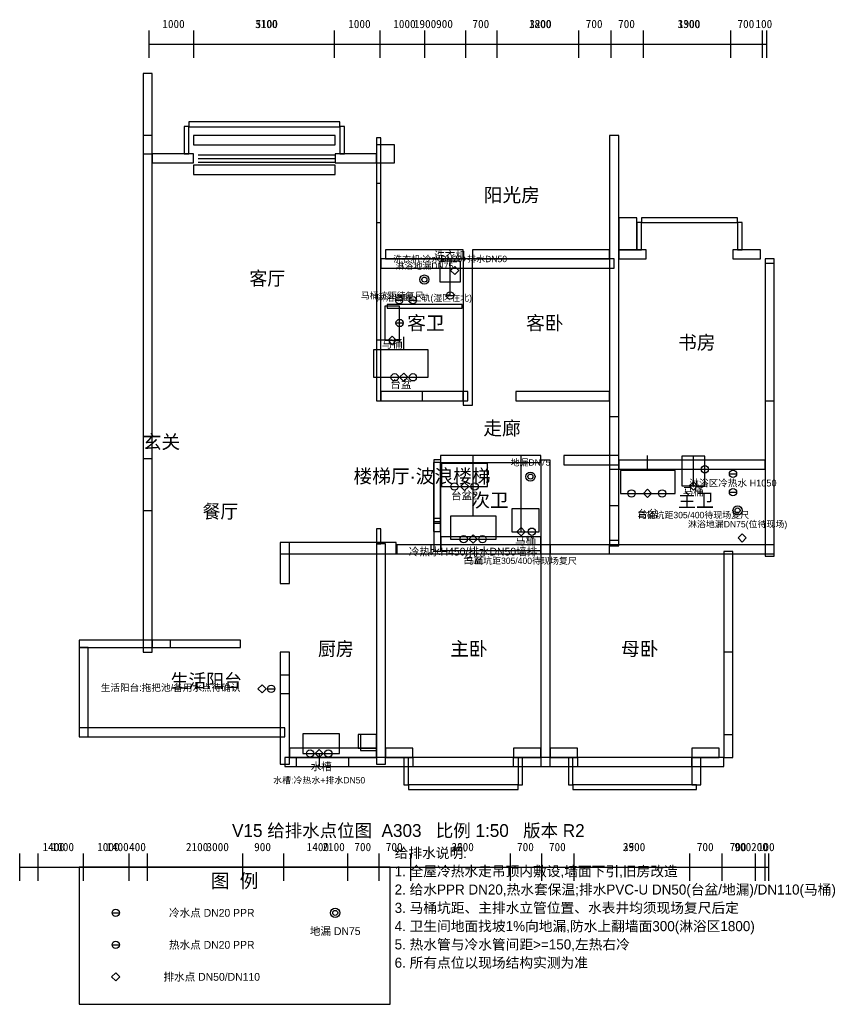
# Model space of a CAD drawing. Header units: millimetres. Extents: x 0 to 17816, y -5400 to 16133.
import ezdxf
from ezdxf.enums import TextEntityAlignment as Align

# ---------------------------------------------------------------- set-up
doc = ezdxf.new("R2010")
doc.units = ezdxf.units.MM
doc.header["$LTSCALE"] = 200
for name, color, linetype in [('A-DIMS', 1, 'Continuous'), ('A-DOOR', 3, 'Continuous'), ('A-FIXT', 4, 'Continuous'), ('A-NOTE', 7, 'Continuous'), ('A-PLUM-C', 5, 'Continuous'), ('A-PLUM-D', 6, 'Continuous'), ('A-PLUM-H', 1, 'Continuous'), ('A-TEXT', 7, 'Continuous'), ('A-WALL', 7, 'Continuous'), ('A-WINDOW', 4, 'Continuous')]:
    doc.layers.add(name, color=color, linetype=linetype)
doc.styles.add('HZTXT', font='STHeiti Medium.ttc')

msp = doc.modelspace()

# ---------------------------------------------------------------- linework, layer by layer
at = {"layer": 'A-DIMS'}
for p, q in [((2831, 15300), (2831, 15900)), ((2831, 15300), (2831, 15900)), ((3807, 15300), (3807, 15900)), ((6887, 15300), (6887, 15900)), ((7882, 15300), (7882, 15900)), ((7882, 15300), (7882, 15900)), ((8858, 15300), (8858, 15900)), ((9757, 15300), (9757, 15900)), ((9757, 15300), (9757, 15900)), ((10446, 15300), (10446, 15900)), ((12225, 15300), (12225, 15900)), ((12933, 15300), (12933, 15900)), ((12933, 15300), (12933, 15900)), ((13641, 15300), (13641, 15900)), ((15554, 15300), (15554, 15900)), ((16243, 15300), (16243, 15900)), ((16243, 15300), (16243, 15900)), ((16338, 15300), (16338, 15900)), ((2831, 15600), (7882, 15600)), ((2831, 15600), (3807, 15600)), ((3807, 15600), (6887, 15600)), ((6887, 15600), (7882, 15600)), ((7882, 15600), (9757, 15600)), ((7882, 15600), (8858, 15600)), ((8858, 15600), (9757, 15600)), ((9757, 15600), (12933, 15600)), ((9757, 15600), (10446, 15600)), ((10446, 15600), (12225, 15600)), ((12225, 15600), (12933, 15600)), ((12933, 15600), (16243, 15600)), ((12933, 15600), (13641, 15600)), ((13641, 15600), (15554, 15600)), ((15554, 15600), (16243, 15600)), ((16243, 15600), (16338, 15600)), ((0, -2700), (0, -2100)), ((402, -2700), (402, -2100)), ((1397, -2700), (1397, -2100)), ((1397, -2700), (1397, -2100)), ((2391, -2700), (2391, -2100)), ((2793, -2700), (2793, -2100)), ((2793, -2700), (2793, -2100)), ((4879, -2700), (4879, -2100)), ((5778, -2700), (5778, -2100)), ((5778, -2700), (5778, -2100)), ((7174, -2700), (7174, -2100)), ((7863, -2700), (7863, -2100)), ((7863, -2700), (7863, -2100)), ((8552, -2700), (8552, -2100)), ((10733, -2700), (10733, -2100)), ((11421, -2700), (11421, -2100)), ((11421, -2700), (11421, -2100)), ((12129, -2700), (12129, -2100)), ((14655, -2700), (14655, -2100)), ((15363, -2700), (15363, -2100)), ((15363, -2700), (15363, -2100)), ((16090, -2700), (16090, -2100)), ((16300, -2700), (16300, -2100)), ((16300, -2700), (16300, -2100)), ((16386, -2700), (16386, -2100)), ((0, -2400), (1397, -2400)), ((402, -2400), (1397, -2400)), ((1397, -2400), (2793, -2400)), ((1397, -2400), (2391, -2400)), ((2391, -2400), (2793, -2400)), ((2793, -2400), (5778, -2400)), ((2793, -2400), (4879, -2400)), ((4879, -2400), (5778, -2400)), ((5778, -2400), (7863, -2400)), ((5778, -2400), (7174, -2400)), ((7174, -2400), (7863, -2400)), ((7863, -2400), (11421, -2400)), ((7863, -2400), (8552, -2400)), ((8552, -2400), (10733, -2400)), ((10733, -2400), (11421, -2400)), ((11421, -2400), (15363, -2400)), ((11421, -2400), (12129, -2400)), ((12129, -2400), (14655, -2400)), ((14655, -2400), (15363, -2400)), ((15363, -2400), (16300, -2400)), ((15363, -2400), (16090, -2400)), ((16090, -2400), (16300, -2400)), ((16300, -2400), (16386, -2400))]:
    msp.add_line(p, q, dxfattribs=at)
at = {"layer": 'A-DOOR'}
for points in [[(7800, 11700), (7900, 11700), (7900, 12550), (7800, 12550)], [(8800, 7800), (9700, 7800), (9700, 8000), (8800, 8000)], [(12900, 6300), (13100, 6300), (13100, 7450), (12900, 7450)], [(2700, 5400), (2900, 5400), (2900, 6530), (2700, 6530)], [(12900, 4750), (13100, 4750), (13100, 5500), (12900, 5500)], [(8250, 4450), (9000, 4450), (9000, 4650), (8250, 4650)], [(11600, 4450), (12900, 4450), (12900, 4650), (11600, 4650)], [(2900, 2400), (4830, 2400), (4830, 2560), (2900, 2560)], [(5700, 1400), (5900, 1400), (5900, 2300), (5700, 2300)]]:
    msp.add_lwpolyline(points, close=True, dxfattribs=at)
at = {"layer": 'A-FIXT'}
for points in [[(9188, 10399), (9638, 10399), (9638, 10849), (9188, 10849)], [(7985, 9121), (8309, 9121), (8309, 9868), (7985, 9868)], [(8034, 9824), (9677, 9824), (9677, 9904), (8034, 9904)], [(7737, 8312), (8937, 8312), (8937, 8912), (7737, 8912)], [(14483, 5936), (14983, 5936), (14983, 6586), (14483, 6586)], [(9228, 5925), (10228, 5925), (10228, 6425), (9228, 6425)], [(13139, 5773), (14338, 5773), (14338, 6273), (13139, 6273)], [(10764, 4936), (11364, 4936), (11364, 5436), (10764, 5436)], [(9419, 4774), (10420, 4774), (10420, 5274), (9419, 5274)], [(6195, 85), (6995, 85), (6995, 515), (6195, 515)]]:
    msp.add_lwpolyline(points, close=True, dxfattribs=at)
at = {"layer": 'A-PLUM-C'}
for p, q in [((8520, 10000), (8680, 10000)), ((9333, 10100), (9493, 10100)), ((8229, 9500), (8389, 9500)), ((8520, 8312), (8680, 8312)), ((14903, 6300), (15063, 6300)), ((9870, 5925), (10030, 5925)), ((13970, 5773), (14130, 5773)), ((15520, 5800), (15680, 5800)), ((10040, 4774), (10200, 4774)), ((11120, 4936), (11280, 4936)), ((5420, 1500), (5580, 1500)), ((6670, 85), (6830, 85)), ((2020, -3400), (2180, -3400))]:
    msp.add_line(p, q, dxfattribs=at)
for centre in [(9413, 10100), (8600, 10000), (8309, 9500), (8600, 8312), (14983, 6300), (9950, 5925), (14050, 5773), (15600, 5800), (11200, 4936), (10120, 4774), (5500, 1500), (6750, 85), (2100, -3400)]:
    msp.add_circle(centre, 80, dxfattribs=at)
at = {"layer": 'A-PLUM-D'}
for p, q in [((9413, 10100), (9413, 10900)), ((8147, 9121), (7800, 9121)), ((8400, 8912), (8400, 9200)), ((9915, 5274), (9915, 6600)), ((10964, 4936), (10964, 6600)), ((13730, 6273), (13730, 6600)), ((14733, 5936), (14733, 6600)), ((6550, 85), (6550, -200))]:
    msp.add_line(p, q, dxfattribs=at)
for points in [[(9513, 10739), (9603, 10649), (9513, 10559), (9423, 10649)], [(8147, 9211), (8237, 9121), (8147, 9031), (8057, 9121)], [(8400, 8402), (8490, 8312), (8400, 8222), (8310, 8312)], [(9730, 6015), (9820, 5925), (9730, 5835), (9640, 5925)], [(13730, 5863), (13820, 5773), (13730, 5683), (13640, 5773)], [(14733, 6026), (14823, 5936), (14733, 5846), (14643, 5936)], [(10964, 5026), (11054, 4936), (10964, 4846), (10874, 4936)], [(9915, 4864), (10005, 4774), (9915, 4684), (9825, 4774)], [(15800, 4890), (15890, 4800), (15800, 4710), (15710, 4800)], [(5300, 1590), (5390, 1500), (5300, 1410), (5210, 1500)], [(6550, 175), (6640, 85), (6550, -5), (6460, 85)], [(2100, -4710), (2190, -4800), (2100, -4890), (2010, -4800)]]:
    msp.add_lwpolyline(points, close=True, dxfattribs=at)
for centre, radius in [((8850, 10450), 100), ((8850, 10450), 55), ((11170, 6140), 100), ((11170, 6140), 55), ((15700, 5400), 100), ((15700, 5400), 55), ((6900, -3400), 100), ((6900, -3400), 55)]:
    msp.add_circle(centre, radius, dxfattribs=at)
at = {"layer": 'A-PLUM-H'}
for p, q in [((8220, 10000), (8380, 10000)), ((8120, 8312), (8280, 8312)), ((15520, 6200), (15680, 6200)), ((9430, 5925), (9590, 5925)), ((13300, 5773), (13460, 5773)), ((9630, 4774), (9790, 4774)), ((6270, 85), (6430, 85)), ((2020, -4100), (2180, -4100))]:
    msp.add_line(p, q, dxfattribs=at)
for centre in [(8300, 10000), (8200, 8312), (15600, 6200), (9510, 5925), (13380, 5773), (9710, 4774), (6350, 85), (2100, -4100)]:
    msp.add_circle(centre, 80, dxfattribs=at)
at = {"layer": 'A-WALL'}
for points in [[(2700, 13200), (2900, 13200), (2900, 14953), (2700, 14953)], [(3600, 13200), (3700, 13200), (3700, 13800), (3600, 13800)], [(3700, 13790), (7000, 13790), (7000, 13900), (3700, 13900)], [(7000, 13200), (7100, 13200), (7100, 13800), (7000, 13800)], [(2700, 2300), (2900, 2300), (2900, 13600), (2700, 13600)], [(3800, 13400), (6900, 13400), (6900, 13600), (3800, 13600)], [(12900, 4630), (13100, 4630), (13100, 13600), (12900, 13600)], [(7800, 7800), (7900, 7800), (7900, 13550), (7800, 13550)], [(7800, 13000), (8200, 13000), (8200, 13400), (7800, 13400)], [(2900, 13000), (3800, 13000), (3800, 13200), (2900, 13200)], [(6900, 13000), (7800, 13000), (7800, 13200), (6900, 13200)], [(13100, 11100), (13500, 11100), (13500, 11800), (13100, 11800)], [(13500, 11100), (13600, 11100), (13600, 11700), (13500, 11700)], [(13600, 11700), (15700, 11700), (15700, 11800), (13600, 11800)], [(15700, 11100), (15800, 11100), (15800, 11700), (15700, 11700)], [(8000, 10900), (9700, 10900), (9700, 11100), (8000, 11100)], [(9900, 10900), (12900, 10900), (12900, 11100), (9900, 11100)], [(13100, 10900), (13700, 10900), (13700, 11100), (13100, 11100)], [(15600, 10900), (16200, 10900), (16200, 11100), (15600, 11100)], [(7900, 10700), (13000, 10700), (13000, 10900), (7900, 10900)], [(9700, 7700), (9900, 7700), (9900, 10900), (9700, 10900)], [(16300, 4400), (16500, 4400), (16500, 10900), (16300, 10900)], [(7900, 7800), (9800, 7800), (9800, 8000), (7900, 8000)], [(10850, 7800), (12900, 7800), (12900, 8000), (10850, 8000)], [(9059, 4507), (9209, 4507), (9209, 6507), (9059, 6507)], [(9200, 6450), (11400, 6450), (11400, 6600), (9200, 6600)], [(11400, -200), (11600, -200), (11600, 6500), (11400, 6500)], [(11900, 6400), (13100, 6400), (13100, 6600), (11900, 6600)], [(13100, 6300), (16300, 6300), (16300, 6500), (13100, 6500)], [(9050, 5120), (9200, 5120), (9200, 6450), (9050, 6450)], [(9050, 5230), (9200, 5230), (9200, 6450), (9050, 6450)], [(7800, 4670), (7900, 4670), (7900, 5000), (7800, 5000)], [(9050, 4942), (9200, 4942), (9200, 5150), (9050, 5150)], [(9209, 4524), (11400, 4524), (11400, 4823), (9209, 4823)], [(5700, 4450), (8236, 4450), (8236, 4700), (5700, 4700)], [(5700, 3800), (5900, 3800), (5900, 4700), (5700, 4700)], [(7800, -150), (8000, -150), (8000, 4670), (7800, 4670)], [(8236, 4450), (11400, 4450), (11400, 4650), (8236, 4650)], [(11400, 4450), (16500, 4450), (16500, 4650), (11400, 4650)], [(15400, 0), (15600, 0), (15600, 4500), (15400, 4500)], [(1300, 2400), (3300, 2400), (3300, 2560), (1300, 2560)], [(1300, 450), (1500, 450), (1500, 2400), (1300, 2400)], [(5700, -150), (5900, -150), (5900, 1800), (5700, 1800)], [(1300, 450), (5800, 450), (5800, 650), (1300, 650)], [(7400, 200), (7800, 200), (7800, 500), (7400, 500)], [(7450, 150), (7800, 150), (7800, 500), (7450, 500)], [(5900, 0), (7800, 0), (7800, 200), (5900, 200)], [(6050, -200), (15400, -200), (15400, 0), (6050, 0)], [(8000, 0), (8600, 0), (8600, 200), (8000, 200)], [(8400, -600), (8500, -600), (8500, 0), (8400, 0)], [(10800, 0), (11400, 0), (11400, 200), (10800, 200)], [(10900, -600), (11000, -600), (11000, 0), (10900, 0)], [(11600, 0), (12200, 0), (12200, 200), (11600, 200)], [(12000, -600), (12100, -600), (12100, 0), (12000, 0)], [(14700, 0), (15300, 0), (15300, 200), (14700, 200)], [(14700, -600), (14900, -600), (14900, 0), (14700, 0)], [(8500, -700), (10900, -700), (10900, -600), (8500, -600)], [(12100, -700), (14800, -700), (14800, -600), (12100, -600)], [(1300, -5400), (8100, -5400), (8100, -2400), (1300, -2400)]]:
    msp.add_lwpolyline(points, close=True, dxfattribs=at)
at = {"layer": 'A-WINDOW'}
for p, q in [((3900, 13180), (6900, 13180)), ((3900, 13100), (6900, 13100)), ((3900, 13020), (6900, 13020))]:
    msp.add_line(p, q, dxfattribs=at)
for points in [[(3800, 12750), (6900, 12750), (6900, 12950), (3800, 12950)], [(16300, 7800), (16500, 7800), (16500, 10800), (16300, 10800)], [(15400, 500), (15600, 500), (15600, 2300), (15400, 2300)], [(5800, -200), (7200, -200), (7200, 0), (5800, 0)], [(8600, -200), (10800, -200), (10800, 0), (8600, 0)], [(12200, -200), (14700, -200), (14700, 0), (12200, 0)]]:
    msp.add_lwpolyline(points, close=True, dxfattribs=at)

# ---------------------------------------------------------------- texts
at = {"layer": 'A-DESIGN', "style": 'HZTXT'}
for s, p in [('走廊', (10550, 7200)), ('玄关', (3100, 6900))]:
    msp.add_text(s, height=300, dxfattribs=at).set_placement(p, align=Align.MIDDLE_CENTER)
at = {"layer": 'A-DIMS'}
for s, p in [('1000', (3119, 15950)), ('3100', (5147, 15950)), ('5100', (5157, 15950)), ('1000', (7185, 15950)), ('1000', (8170, 15950)), ('1900', (8620, 15950)), ('900', (9107, 15950)), ('700', (9901, 15950)), ('3200', (11145, 15950)), ('1800', (11135, 15950)), ('700', (12379, 15950)), ('700', (13087, 15950)), ('3300', (14388, 15950)), ('1900', (14397, 15950)), ('700', (15698, 15950)), ('100', (16090, 15950)), ('1400', (498, -2050)), ('1000', (699, -2050)), ('1000', (1694, -2050)), ('1400', (1895, -2050)), ('400', (2392, -2050)), ('2100', (3636, -2050)), ('3000', (4085, -2050)), ('900', (5128, -2050)), ('1400', (6276, -2050)), ('2100', (6620, -2050)), ('700', (7319, -2050)), ('700', (8007, -2050)), ('3600', (9442, -2050)), ('2200', (9442, -2050)), ('700', (10877, -2050)), ('700', (11575, -2050)), ('3900', (13192, -2050)), ('2500', (13192, -2050)), ('700', (14809, -2050)), ('700', (15526, -2050)), ('900', (15631, -2050)), ('200', (15995, -2050)), ('100', (16143, -2050))]:
    msp.add_text(s, height=180, dxfattribs=at).set_placement(p)
at = {"layer": 'A-NOTE', "style": 'HZTXT'}
for s, height, p in [('洗衣机:冷水DN20+排水DN50', 140, (9413, 10900)), ('洗衣机', 170, (9413, 10974)), ('淋浴地漏DN75', 140, (8850, 10750)), ('马桶坑距待复尺', 140, (8147, 10100)), ('淋浴隔断上轨(湿区在北)', 140, (8850, 10050)), ('马桶', 170, (8147, 9044)), ('台盆', 170, (8337, 8162)), ('地漏DN75', 140, (11170, 6450)), ('淋浴区冷热水 H1050', 150, (15600, 6000)), ('台盆2', 170, (9728, 5725)), ('马桶', 170, (14733, 5811)), ('台盆', 170, (13738, 5323)), ('马桶坑距305/400待现场复尺', 140, (14733, 5300)), ('淋浴地漏DN75(位待现场)', 140, (15700, 5100)), ('马桶', 170, (11064, 4736)), ('冷热水H450/排水DN50墙排', 170, (9915, 4500)), ('台盆', 170, (9920, 4324)), ('马桶坑距305/400待现场复尺', 140, (10964, 4300)), ('生活阳台:拖把池/备用水点待确认', 150, (3300, 1525)), ('水槽', 170, (6595, -200)), ('水槽:冷热水+排水DN50', 140, (6550, -500)), ('V15 给排水点位图  A303   比例 1:50   版本 R2', 280, (8500, -1600)), ('图  例', 300, (4700, -2700)), ('冷水点 DN20 PPR', 170, (4200, -3400)), ('地漏 DN75', 170, (6900, -3800)), ('热水点 DN20 PPR', 170, (4200, -4100)), ('排水点 DN50/DN110', 170, (4200, -4800))]:
    msp.add_text(s, height=height, dxfattribs=at).set_placement(p, align=Align.MIDDLE_CENTER)
for s, p in [('给排水说明:', (8200, -2200)), ('1. 全屋冷热水走吊顶内敷设,墙面下引,旧房改造', (8200, -2600)), ('2. 给水PPR DN20,热水套保温;排水PVC-U DN50(台盆/地漏)/DN110(马桶)', (8200, -3000)), ('3. 马桶坑距、主排水立管位置、水表井均须现场复尺后定', (8200, -3400)), ('4. 卫生间地面找坡1%向地漏,防水上翻墙面300(淋浴区1800)', (8200, -3800)), ('5. 热水管与冷水管间距>=150,左热右冷', (8200, -4200)), ('6. 所有点位以现场结构实测为准', (8200, -4600))]:
    msp.add_text(s, height=220, dxfattribs=at).set_placement(p)
at = {"layer": 'A-TEXT', "style": 'HZTXT'}
for s, p in [('阳光房', (10150, 12150)), ('客卫', (8475, 9350)), ('客卧', (11075, 9350)), ('书房', (14400, 8925)), ('楼梯厅·波浪楼梯', (7300, 6000)), ('次卫', (9875, 5475)), ('主卧', (9415, 2225)), ('母卧', (13150, 2225))]:
    msp.add_text(s, height=300, dxfattribs=at).set_placement(p)
at = {"layer": 'A-TEXT'}
for s, p in [('客厅', (5025, 10325)), ('主卫', (14400, 5475)), ('餐厅', (4000, 5230)), ('厨房', (6525, 2225)), ('生活阳台', (3300, 1525))]:
    msp.add_text(s, height=300, dxfattribs=at).set_placement(p)

doc.saveas('drawing.dxf')
